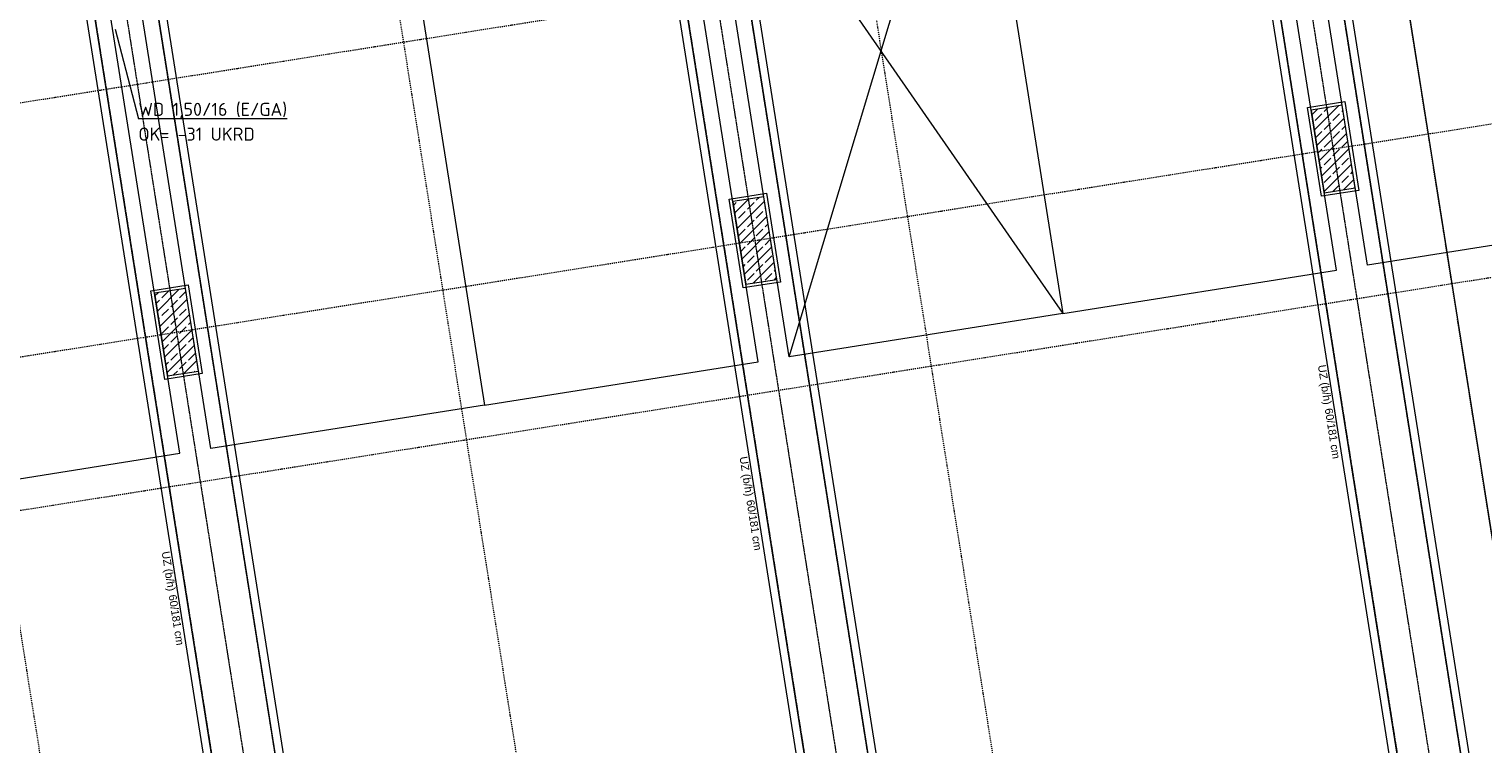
# Model space of a CAD drawing. Header units: millimetres. Extents: x 1523 to 75153, y -41886 to 10268.
# Tile 38 of 54: x 51721 to 65625, y -24164 to -17327. Entities that reach past the tile are written whole.
import ezdxf

# ---------------------------------------------------------------- set-up
doc = ezdxf.new("R2010")
doc.units = ezdxf.units.MM
doc.linetypes.add('IMPORT-STRICHPUNKT _7_', pattern=[20, 10, -5, 0, -5])
doc.linetypes.add('IMPORT-VERDECKT _8_', pattern=[7.5, 5, -2.5])
for name, color, linetype, lineweight, true_color in [('50 A--Möblierung', 7, 'Continuous', 13, 0x656565), ('90 A--Achsraster _1_50_', 7, 'IMPORT-STRICHPUNKT _7_', 13, 0x656565), ('97 A--Etiketten _ Deckensprung', 7, 'Continuous', 13, 0x656565), ('97 A--Etiketten _ Träger', 7, 'Continuous', 13, 0x656565), ('Neubau_10 A--Stütze', 7, 'Continuous', 13, 0x656565), ('Neubau_10 VSI--Wärmeschutz _veritkal_', 7, 'Continuous', 13, 0x656565), ('Neubau_20 A--Träger _ Deckenkonstruktion', 7, 'IMPORT-VERDECKT _8_', 13, 0x656565), ('Sockelbeschichtung Sprühnebel', 7, 'Continuous', 13, 0x656565), ('Xref_706_5_--_ÜP_-1_000_16_Übersichtsplan UG_IFC 2025_01_13_dwg', 7, 'Continuous', 13, 0x767676)]:
    doc.layers.add(name, color=color, linetype=linetype, lineweight=lineweight, true_color=true_color)
doc.layers.add('M-EQPM-___-IDEN', color=7, linetype='Continuous', lineweight=9)
doc.styles.add('Arial', font='arial.ttf', dxfattribs={"height": 75})
doc.styles.add('ISOCPEUR', font='isocpeur.ttf', dxfattribs={"height": 125})
pattern_1 = [(131.336, (0, 0), (90.1019, 79.25683), []), (131.336, (-45.05, -39.63), (90.1019, 79.25683), [90, -30])]

# ---------------------------------------------------------------- blocks, each defined once
blk = doc.blocks.new('Xref_706_5_--_ÜP_-1_000_11_Übersichtsplan UG_IFC 2024_09_30_dwg_Standard-Rastermarker_7-V3-SuD_-1UG gesamt Plot  - Blatt 2')
at = {"layer": '90 A--Achsraster _1_50_', "color": 9, "true_color": 0xcbcbcb}
blk.add_line((36750, 0), (91929, 0), dxfattribs=at)
blk = doc.blocks.new('Xref_706_5_--_ÜP_-1_000_11_Übersichtsplan UG_IFC 2024_09_30_dwg_Standard-Rastermarker_12-V5-SuD_-1UG gesamt Plot  - Blatt 2')
at = {"layer": '90 A--Achsraster _1_50_', "color": 9, "true_color": 0xcbcbcb}
blk.add_line((0, 0), (28500, 0), dxfattribs=at)
blk = doc.blocks.new('Xref_706_5_--_ÜP_-1_000_11_Übersichtsplan UG_IFC 2024_09_30_dwg_Standard-Rastermarker_7-V7-SuD_-1UG gesamt Plot  - Blatt 2')
at = {"layer": '90 A--Achsraster _1_50_', "color": 9, "true_color": 0xcbcbcb}
blk.add_line((37359, 0), (92539, 0), dxfattribs=at)
blk = doc.blocks.new('Xref_706_5_--_ÜP_-1_000_11_Übersichtsplan UG_IFC 2024_09_30_dwg_Standard-Rastermarker_7-V9-SuD_-1UG gesamt Plot  - Blatt 2')
at = {"layer": '90 A--Achsraster _1_50_', "color": 9, "true_color": 0xcbcbcb}
blk.add_line((36979, 0), (92158, 0), dxfattribs=at)
blk = doc.blocks.new('Xref_706_5_--_ÜP_-1_000_16_Übersichtsplan UG_IFC 2025_01_13_dwg-35469238-SuD_-1UG gesamt Plot  - Blatt 2')
at = {"layer": 'Neubau_10 A--Stütze', "true_color": 0xcbcbcb}
h = blk.add_hatch(dxfattribs=at)
h.set_pattern_fill('FP_2', color=9, style=0, pattern_type=2)
h.set_pattern_definition(pattern_1)
h.paths.add_polyline_path([(17219, -26731), (17191, -26433), (16394, -26507), (16422, -26806)])
h = blk.add_hatch(dxfattribs=at)
h.set_pattern_fill('FP_2', color=9, style=0, pattern_type=2)
h.set_pattern_definition(pattern_1)
h.paths.add_polyline_path([(17740, -32307), (17712, -32008), (16915, -32083), (16943, -32381)])
h = blk.add_hatch(dxfattribs=at)
h.set_pattern_fill('FP_2', color=9, style=0, pattern_type=2)
h.set_pattern_definition(pattern_1)
h.paths.add_polyline_path([(18260, -37883), (18233, -37584), (17436, -37659), (17464, -37957)])
at = {"layer": '50 A--Möblierung', "color": 9, "true_color": 0xcbcbcb, "flags": 128}
for points in [[(17938, -26363), (12462, -26874), (12215, -24236), (17691, -23724), (17445, -21086), (11969, -21597), (12215, -24236), (17691, -23724)], [(18979, -37514), (13503, -38026), (13257, -35387), (18733, -34876), (18486, -32237), (13010, -32749), (13257, -35387), (18733, -34876)], [(19500, -43090), (14024, -43602), (13777, -40963), (19254, -40452), (19007, -37813), (13531, -38325), (13777, -40963), (19254, -40452)]]:
    blk.add_lwpolyline(points, close=True, dxfattribs=at)
for points in [[(12982, -32450), (18212, -29300), (17966, -26662), (12489, -27173), (12736, -29812), (18212, -29300)], [(18458, -31939), (12982, -32450), (12736, -29812), (18212, -29300), (18458, -31939), (12736, -29812)]]:
    blk.add_lwpolyline(points, dxfattribs=at)
at = {"layer": '97 A--Etiketten _ Deckensprung', "color": 9, "true_color": 0xcbcbcb, "flags": 128}
blk.add_lwpolyline([(6117, -26694), (24836, -24945), (24675, -23221), (24296, -23256), (23992, -20003)], dxfattribs=at)
at = {"layer": 'Neubau_10 A--Stütze', "color": 9, "true_color": 0xcbcbcb, "flags": 128}
for points in [[(17219, -26731), (17191, -26433), (16394, -26507), (16422, -26806)], [(17740, -32307), (17712, -32008), (16915, -32083), (16943, -32381)], [(18260, -37883), (18233, -37584), (17436, -37659), (17464, -37957)]]:
    blk.add_lwpolyline(points, close=True, dxfattribs=at)
at = {"layer": 'Neubau_10 VSI--Wärmeschutz _veritkal_', "color": 9, "true_color": 0xcbcbcb, "flags": 128}
for points in [[(10934, -24496), (11153, -26846), (23947, -25651), (23826, -24357), (23794, -24008), (23482, -20673), (21187, -20887), (12087, -21737), (10688, -21868), (10779, -22843)], [(14688, -21574), (20433, -21038), (20682, -21015), (21195, -20967), (23410, -20760), (23714, -24016), (23747, -24364), (23860, -25579), (13087, -26585), (12291, -26659), (11225, -26759), (11013, -24489)], [(11655, -32223), (11674, -32422), (24468, -31227), (24268, -29086), (24129, -27592), (24003, -26248), (11209, -27443), (11637, -32023)], [(11716, -32016), (11296, -27516), (12361, -27416), (13158, -27342), (23931, -26335), (24049, -27600), (24189, -29093), (24381, -31154), (13608, -32161), (12812, -32235), (11746, -32335), (11735, -32215)], [(24524, -31824), (11730, -33019), (11737, -33099), (12882, -32992), (13679, -32917)], [(13679, -32917), (24452, -31911), (24902, -36730), (14829, -37671), (13336, -37811), (12187, -37918), (12195, -37997), (24989, -36802), (24524, -31824)], [(14900, -38428), (24973, -37487), (25423, -42306), (15349, -43247), (13856, -43386), (12708, -43494), (12716, -43573), (25510, -42378), (25045, -37400), (12251, -38595), (12258, -38674), (13406, -38567), (14900, -38428)]]:
    blk.add_lwpolyline(points, dxfattribs=at)
at = {"layer": 'Neubau_20 A--Träger _ Deckenkonstruktion', "color": 9, "true_color": 0xcbcbcb}
for p, q in [((10932, -27168), (23975, -25950)), ((11453, -32744), (24496, -31525)), ((11974, -38319), (25017, -37101))]:
    blk.add_line(p, q, dxfattribs=at)
at = {"layer": 'Neubau_20 A--Träger _ Deckenkonstruktion', "color": 9, "true_color": 0xcbcbcb, "flags": 128}
for points in [[(23948, -25651), (10904, -26869), (10960, -27467), (24003, -26248)], [(24468, -31227), (11425, -32445), (11481, -33042), (24524, -31824)], [(24989, -36802), (11946, -38021), (12002, -38618), (25045, -37400)]]:
    blk.add_lwpolyline(points, close=True, dxfattribs=at)
at = {"layer": 'Sockelbeschichtung Sprühnebel', "color": 9, "true_color": 0xcbcbcb, "flags": 128}
for points in [[(16395, -26838), (16362, -26480), (17218, -26400), (17251, -26758)], [(16916, -32414), (16883, -32056), (17739, -31976), (17772, -32334)], [(17437, -37990), (17403, -37631), (18260, -37551), (18293, -37910)]]:
    blk.add_lwpolyline(points, close=True, dxfattribs=at)
for name, p, rotation in [('Xref_706_5_--_ÜP_-1_000_11_Übersichtsplan UG_IFC 2024_09_30_dwg_Standard-Rastermarker_7-V7-SuD_-1UG gesamt Plot  - Blatt 2', (22190, -110061), 95.33628353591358), ('Xref_706_5_--_ÜP_-1_000_11_Übersichtsplan UG_IFC 2024_09_30_dwg_Standard-Rastermarker_7-V9-SuD_-1UG gesamt Plot  - Blatt 2', (24580, -109838), 95.33628353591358), ('Xref_706_5_--_ÜP_-1_000_11_Übersichtsplan UG_IFC 2024_09_30_dwg_Standard-Rastermarker_7-V3-SuD_-1UG gesamt Plot  - Blatt 2', (26023, -109703), 95.33628353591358), ('Xref_706_5_--_ÜP_-1_000_11_Übersichtsplan UG_IFC 2024_09_30_dwg_Standard-Rastermarker_12-V5-SuD_-1UG gesamt Plot  - Blatt 2', (27502, -24696), 185.3362835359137), ('Xref_706_5_--_ÜP_-1_000_11_Übersichtsplan UG_IFC 2024_09_30_dwg_Standard-Rastermarker_12-V5-SuD_-1UG gesamt Plot  - Blatt 2', (27971, -29714), 185.3362835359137), ('Xref_706_5_--_ÜP_-1_000_11_Übersichtsplan UG_IFC 2024_09_30_dwg_Standard-Rastermarker_12-V5-SuD_-1UG gesamt Plot  - Blatt 2', (28389, -34195), 185.3362835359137), ('Xref_706_5_--_ÜP_-1_000_11_Übersichtsplan UG_IFC 2024_09_30_dwg_Standard-Rastermarker_12-V5-SuD_-1UG gesamt Plot  - Blatt 2', (28808, -38675), 185.3362835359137)]:
    blk.add_blockref(name, p, dxfattribs=dict(rotation=rotation))
at = {"layer": '97 A--Etiketten _ Träger', "char_height": 75, "attachment_point": 1, "rotation": 5.3363, "line_spacing_factor": 0.941778, "style": 'Arial'}
for s, insert, width in [('UZ (b/h)', (18857, -26823), 458.19), ('60/181 cm', (19275, -26784), 584.9), ('UZ (b/h)', (19378, -32399), 458.19), ('60/181 cm', (19796, -32360), 584.9), ('UZ (b/h)', (19930, -37972), 458.19), ('60/181 cm', (20348, -37933), 584.9)]:
    blk.add_mtext(s, dxfattribs=dict(at, insert=insert, width=width))

msp = doc.modelspace()

# ---------------------------------------------------------------- linework, layer by layer
at = {"layer": 'M-EQPM-___-IDEN'}
msp.add_line((52544.889, -17329.353), (52765.977, -18186.666), dxfattribs=at)

# ---------------------------------------------------------------- block references
at = {"layer": 'Xref_706_5_--_ÜP_-1_000_16_Übersichtsplan UG_IFC 2025_01_13_dwg', "color": 9, "true_color": 0xcbcbcb, "rotation": 273.6637164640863}
msp.add_blockref('Xref_706_5_--_ÜP_-1_000_16_Übersichtsplan UG_IFC 2025_01_13_dwg-35469238-SuD_-1UG gesamt Plot  - Blatt 2', (89683.72, 0), dxfattribs=at)

# ---------------------------------------------------------------- texts
at = {"layer": 'M-EQPM-___-IDEN', "color": 1, "true_color": 0xff0000, "char_height": 125, "attachment_point": 1, "style": 'ISOCPEUR'}
for s, insert, width in [('\\LWD 1,50/16 (E/GA)', (52765.977, -18032.304), 1703.58594), ('OK= -31 UKRD', (52765.977, -18269.568), 1306.75062)]:
    msp.add_mtext(s, dxfattribs=dict(at, insert=insert, width=width))

doc.saveas('drawing.dxf')
